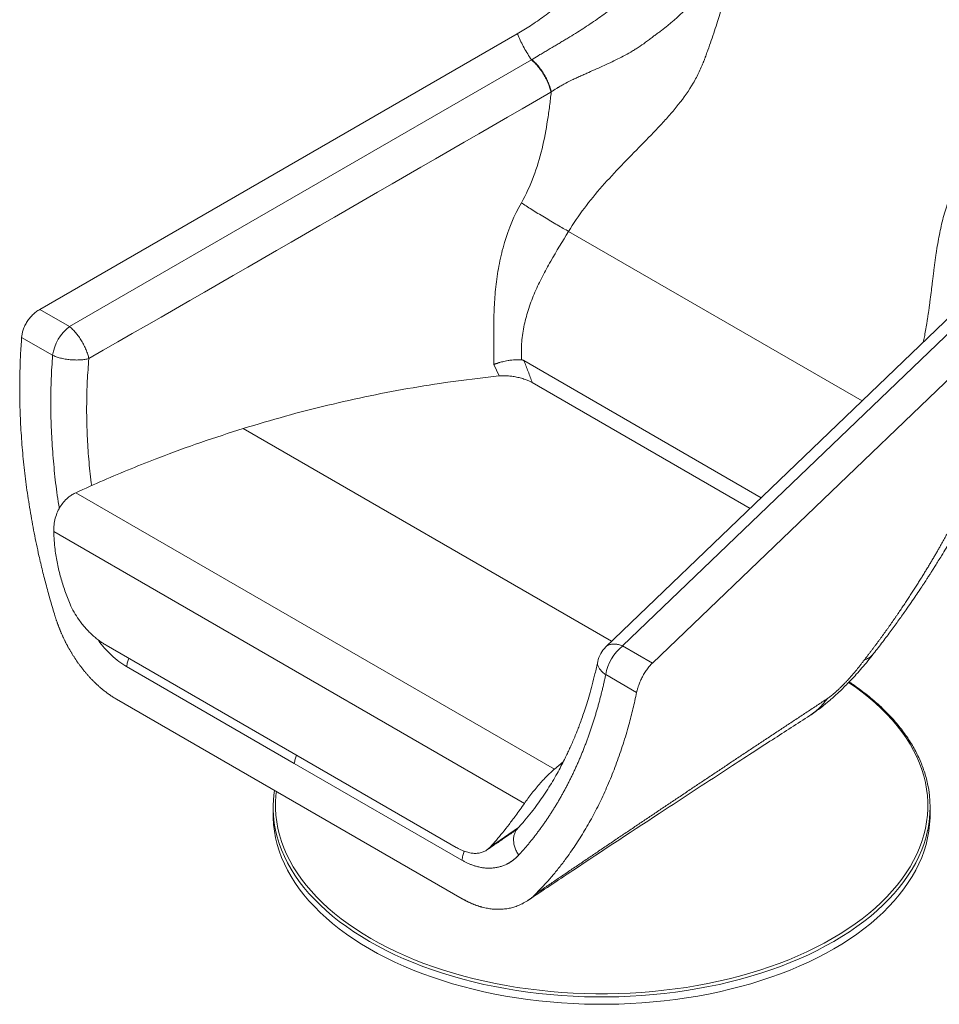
# Model space of a CAD drawing. Header units: millimetres. Extents: x 8 to 414, y 7 to 290.
# Tile 11 of 13: x 290 to 372, y 146 to 233. Entities that reach past the tile are written whole.
import ezdxf

# ---------------------------------------------------------------- set-up
doc = ezdxf.new("R2010")
doc.units = ezdxf.units.MM

msp = doc.modelspace()

# ---------------------------------------------------------------- linework, layer by layer
at = {"color": 7, "linetype": 'Continuous', "lineweight": 15}
for p, q in [((292.242, 207.694), (334.406, 232.036)), ((335.656, 229.725), (294.866, 206.18)), ((294.866, 206.18), (292.242, 207.694)), ((374.354, 207.386), (343.705, 177.985)), ((346.329, 176.471), (378.015, 206.861)), ((290.643, 205.228), (293.373, 203.651)), ((334.993, 203.173), (355.947, 191.076)), ((354.963, 190.132), (335.724, 201.239)), ((337.687, 167.123), (295.428, 191.519)), ((335.037, 164.095), (293.475, 188.089)), ((329.022, 160.204), (298.092, 178.06)), ((343.705, 177.985), (346.329, 176.471)), ((299.914, 176.168), (314.715, 167.623)), ((344.943, 173.881), (342.213, 175.457)), ((329.532, 155.678), (299.018, 173.293)), ((337.687, 167.123), (338.467, 167.763)), ((329.517, 159.079), (314.715, 167.623)), ((312.852, 163.748), (312.852, 163.095)), ((370.852, 163.095), (370.852, 163.748))]:
    msp.add_line(p, q, dxfattribs=at)
at = {"color": 8, "linetype": 'Continuous', "lineweight": 15}
for p, q in [((338.932, 214.588), (364.856, 199.622)), ((332.34, 202.835), (332.791, 201.826)), ((342.734, 178.401), (310.205, 197.18)), ((334.512, 161.963), (332.036, 160.262))]:
    msp.add_line(p, q, dxfattribs=at)
at = {"color": 7, "linetype": 'Continuous', "lineweight": 15, "flags": 128}
for points in [[(372.871, 207.312), (356.086, 191.209), (342.223, 177.912)], [(312.852, 163.095), (312.857, 162.803), (312.892, 162.219), (312.963, 161.636), (313.068, 161.055), (313.209, 160.476), (313.385, 159.901), (313.596, 159.329), (313.84, 158.762), (314.119, 158.2), (314.432, 157.645), (314.778, 157.095), (315.158, 156.554), (315.569, 156.02), (316.013, 155.495), (316.488, 154.979), (316.994, 154.473), (317.531, 153.977), (318.097, 153.493), (318.692, 153.02), (319.315, 152.559), (319.966, 152.112), (320.643, 151.677), (321.346, 151.257)], [(321.346, 151.257), (322.074, 150.851), (322.827, 150.46), (323.602, 150.085), (324.4, 149.725), (325.219, 149.381), (326.058, 149.055), (326.916, 148.745), (327.793, 148.453), (328.687, 148.178), (329.596, 147.922), (330.521, 147.685), (331.46, 147.466), (332.411, 147.266), (333.374, 147.085), (334.347, 146.924), (335.329, 146.783), (336.319, 146.661), (337.316, 146.56), (338.318, 146.478), (339.325, 146.417), (340.335, 146.377), (341.346, 146.356), (342.358, 146.356), (343.37, 146.377), (344.38, 146.417), (345.387, 146.478), (346.389, 146.56), (347.386, 146.661), (348.376, 146.783), (349.358, 146.924), (350.331, 147.085), (351.294, 147.266), (352.245, 147.466), (353.183, 147.685), (354.108, 147.922), (355.018, 148.178), (355.912, 148.453), (356.788, 148.745), (357.647, 149.055), (358.486, 149.381), (359.305, 149.725), (360.103, 150.085), (360.878, 150.46), (361.63, 150.851), (362.358, 151.257), (363.062, 151.677), (363.739, 152.112), (364.39, 152.559), (365.013, 153.02), (365.608, 153.493), (366.174, 153.977), (366.71, 154.473), (367.216, 154.979), (367.691, 155.495), (368.135, 156.02), (368.547, 156.554), (368.926, 157.095), (369.272, 157.645), (369.585, 158.2), (369.864, 158.762), (370.109, 159.329), (370.319, 159.901), (370.495, 160.476), (370.636, 161.055), (370.742, 161.636), (370.813, 162.219), (370.848, 162.803), (370.852, 163.095)]]:
    msp.add_lwpolyline(points, dxfattribs=at)
at = {"color": 8, "linetype": 'Continuous', "lineweight": 15, "flags": 128}
for points in [[(321.488, 152.155), (322.211, 151.752), (322.958, 151.364), (323.728, 150.991), (324.52, 150.634), (325.333, 150.292), (326.167, 149.968), (327.019, 149.66), (327.89, 149.37), (328.777, 149.098), (329.681, 148.843), (330.599, 148.607), (331.531, 148.39), (332.476, 148.191), (333.432, 148.012), (334.398, 147.852), (335.374, 147.712), (336.357, 147.591), (337.347, 147.49), (338.342, 147.41), (339.342, 147.349), (340.345, 147.308), (341.35, 147.288), (342.355, 147.288), (343.36, 147.308), (344.362, 147.349), (345.362, 147.41), (346.358, 147.49), (347.348, 147.591), (348.331, 147.712), (349.306, 147.852), (350.273, 148.012), (351.229, 148.191), (352.173, 148.39), (353.105, 148.607), (354.024, 148.843), (354.927, 149.098), (355.815, 149.37), (356.685, 149.66), (357.538, 149.968), (358.371, 150.292), (359.185, 150.634), (359.977, 150.991), (360.747, 151.364), (361.494, 151.752), (362.217, 152.155), (362.915, 152.573), (363.588, 153.004), (364.234, 153.449), (364.853, 153.906), (365.444, 154.375), (366.006, 154.856), (366.539, 155.349), (367.041, 155.851), (367.513, 156.364), (367.954, 156.885), (368.363, 157.415), (368.739, 157.953), (369.083, 158.499), (369.394, 159.051), (369.671, 159.608), (369.914, 160.172), (370.123, 160.739), (370.298, 161.311), (370.438, 161.885), (370.543, 162.463), (370.613, 163.041), (370.648, 163.621), (370.648, 164.202), (370.613, 164.782), (370.543, 165.361), (370.438, 165.938), (370.298, 166.512), (370.123, 167.084), (369.914, 167.652), (369.671, 168.215), (369.394, 168.772), (369.083, 169.324), (368.739, 169.87), (368.363, 170.408), (367.954, 170.938), (367.513, 171.46), (367.041, 171.972), (366.539, 172.475), (366.006, 172.967), (365.444, 173.448), (364.853, 173.917), (364.234, 174.375), (363.662, 174.77)], [(313.132, 165.146), (313.092, 164.782), (313.057, 164.202), (313.057, 163.621), (313.092, 163.041), (313.162, 162.463), (313.267, 161.885), (313.407, 161.311), (313.581, 160.739), (313.79, 160.172), (314.034, 159.608), (314.311, 159.051), (314.621, 158.499), (314.965, 157.953), (315.342, 157.415), (315.751, 156.885), (316.191, 156.364), (316.663, 155.851), (317.166, 155.349), (317.699, 154.856), (318.261, 154.375), (318.852, 153.906), (319.47, 153.449), (320.117, 153.004), (320.789, 152.573), (321.488, 152.155)], [(321.346, 151.91), (320.643, 152.331), (319.966, 152.765), (319.315, 153.213), (318.692, 153.673), (318.097, 154.146), (317.531, 154.63), (316.994, 155.126), (316.488, 155.632), (316.013, 156.148), (315.569, 156.673), (315.158, 157.207), (314.778, 157.749), (314.432, 158.298), (314.119, 158.854), (313.84, 159.415), (313.596, 159.982), (313.385, 160.554), (313.209, 161.129), (313.068, 161.708), (313.062, 161.74)], [(370.64, 161.728), (370.636, 161.708), (370.495, 161.129), (370.319, 160.554), (370.109, 159.982), (369.864, 159.415), (369.585, 158.854), (369.272, 158.298), (368.926, 157.749), (368.547, 157.207), (368.135, 156.673), (367.691, 156.148), (367.216, 155.632), (366.71, 155.126), (366.174, 154.63), (365.608, 154.146), (365.013, 153.673), (364.39, 153.213), (363.739, 152.765), (363.062, 152.331), (362.358, 151.91), (361.63, 151.504), (360.878, 151.113), (360.103, 150.738), (359.305, 150.378), (358.486, 150.035), (357.647, 149.708), (356.788, 149.398), (355.912, 149.106), (355.018, 148.832), (354.108, 148.575), (353.183, 148.338), (352.245, 148.119), (351.294, 147.919), (350.331, 147.738), (349.358, 147.577), (348.376, 147.436), (347.386, 147.314), (346.389, 147.213), (345.387, 147.132), (344.38, 147.071), (343.37, 147.03), (342.358, 147.009), (341.346, 147.009), (340.335, 147.03), (339.325, 147.071), (338.318, 147.132), (337.316, 147.213), (336.319, 147.314), (335.329, 147.436), (334.347, 147.577), (333.374, 147.738), (332.411, 147.919), (331.46, 148.119), (330.521, 148.338), (329.596, 148.575), (328.687, 148.832), (327.793, 149.106), (326.916, 149.398), (326.058, 149.708), (325.219, 150.035), (324.4, 150.378), (323.602, 150.738), (322.827, 151.113), (322.074, 151.504), (321.346, 151.91)]]:
    msp.add_lwpolyline(points, dxfattribs=at)
at = {"color": 7, "linetype": 'Continuous', "lineweight": 15}
for centre, radius, start, end in [((297.315, 203.029), 3.991, 127.86271, 171.0262), ((343.953, 176.107), 2.5, 133.82011, 168.16356), ((346.155, 174.834), 3.991, 127.86271, 171.0262), ((322.588, 163.747), 9.736, 171.17769, 191.89846), ((361.098, 163.748), 9.754, 348.04648, 12.22622)]:
    msp.add_arc(centre, radius, start, end, dxfattribs=at)
for points, knots in [([(335.682, 229.741), (335.867, 229.854), (336.055, 229.969), (336.256, 230.092), (336.268, 230.099), (336.292, 230.114), (336.303, 230.121), (336.348, 230.148), (336.378, 230.166), (336.469, 230.22), (336.528, 230.256), (336.708, 230.363), (336.827, 230.434), (337.184, 230.645), (337.42, 230.784), (337.771, 230.992), (337.888, 231.061), (338.12, 231.199), (338.235, 231.268), (338.466, 231.406), (338.581, 231.474), (338.81, 231.612), (338.924, 231.68), (339.264, 231.887), (339.489, 232.026), (340.153, 232.442), (340.581, 232.72), (341.407, 233.281), (341.806, 233.563), (342.383, 233.992), (342.572, 234.136), (342.85, 234.354), (342.944, 234.427), (343.137, 234.58), (343.235, 234.657), (343.522, 234.889), (343.711, 235.046), (343.99, 235.286), (344.082, 235.366), (344.265, 235.528), (344.356, 235.61), (344.626, 235.857), (344.805, 236.022), (345.155, 236.351), (345.328, 236.515), (346.174, 237.334), (346.805, 237.983), (347.691, 238.93), (347.976, 239.242), (348.532, 239.852), (348.802, 240.151), (349.33, 240.728), (349.587, 241.006), (350.102, 241.529), (350.359, 241.775), (350.768, 242.105), (350.908, 242.208), (351.207, 242.394), (351.365, 242.478), (351.72, 242.612), (351.915, 242.664), (352.195, 242.682), (352.233, 242.683), (352.307, 242.685), (352.345, 242.684), (352.465, 242.681), (352.552, 242.675), (352.747, 242.651), (352.855, 242.633), (353.11, 242.577), (353.257, 242.54), (353.464, 242.468)], [0, 0, 0, 0, 0.03125, 0.03125, 0.033203, 0.033203, 0.035156, 0.035156, 0.039063, 0.039063, 0.046875, 0.046875, 0.0625, 0.0625, 0.09375, 0.09375, 0.109375, 0.109375, 0.125, 0.125, 0.140625, 0.140625, 0.15625, 0.15625, 0.1875, 0.1875, 0.25, 0.25, 0.3125, 0.3125, 0.34375, 0.34375, 0.359375, 0.359375, 0.375, 0.375, 0.40625, 0.40625, 0.421875, 0.421875, 0.4375, 0.4375, 0.46875, 0.46875, 0.5, 0.5, 0.625, 0.625, 0.6875, 0.6875, 0.75, 0.75, 0.8125, 0.8125, 0.875, 0.875, 0.90625, 0.90625, 0.9375, 0.9375, 0.96875, 0.96875, 0.972656, 0.972656, 0.976563, 0.976563, 0.984375, 0.984375, 0.992188, 0.992188, 1, 1, 1, 1]), ([(354.44, 243.13), (354.273, 242.031), (354.075, 240.927), (353.615, 238.711), (353.354, 237.599), (352.769, 235.367), (352.282, 233.688), (351.63, 231.718), (351.332, 230.872), (351.18, 230.448), (351.129, 230.307), (351.051, 230.095), (351.026, 230.025), (350.986, 229.919), (350.973, 229.883), (350.947, 229.812), (350.934, 229.776), (350.92, 229.741)], [0, 0, 0, 0, 0.25, 0.25, 0.5, 0.5, 0.75, 0.875, 0.9375, 0.9375, 0.96875, 0.96875, 0.984375, 0.984375, 0.992187, 0.992187, 1, 1, 1, 1]), ([(353.808, 241.958), (353.782, 241.911), (353.761, 241.855), (353.718, 241.742), (353.697, 241.683), (353.656, 241.566), (353.636, 241.506), (353.605, 241.417), (353.595, 241.388), (353.574, 241.328), (353.563, 241.296), (353.479, 241.054), (353.401, 240.835), (353.238, 240.401), (353.153, 240.185), (352.976, 239.755), (352.883, 239.542), (352.595, 238.908), (352.387, 238.494), (351.942, 237.682), (351.704, 237.285), (351.196, 236.509), (350.926, 236.13), (350.359, 235.396), (350.062, 235.041), (349.125, 234.009), (348.442, 233.366), (347.515, 232.612), (347.325, 232.464), (347.036, 232.245), (346.939, 232.172), (346.792, 232.065), (346.742, 232.029), (346.643, 231.958), (346.594, 231.925), (346.519, 231.87), (346.494, 231.852), (346.443, 231.814), (346.418, 231.797), (346.337, 231.731), (346.283, 231.687), (346.121, 231.559), (346.012, 231.475), (345.684, 231.23), (345.464, 231.074), (345.13, 230.852), (345.017, 230.779), (344.794, 230.638), (344.686, 230.572), (344.365, 230.384), (344.149, 230.262), (343.494, 229.91), (343.05, 229.69), (342.148, 229.264), (341.691, 229.058), (340.998, 228.748), (340.766, 228.644), (340.419, 228.487), (340.304, 228.435), (340.132, 228.356), (340.073, 228.326), (339.96, 228.277), (339.905, 228.255), (339.823, 228.222), (339.797, 228.213), (339.74, 228.187), (339.655, 228.148), (339.571, 228.108), (339.402, 228.028), (339.29, 227.973), (338.955, 227.808), (338.734, 227.694), (338.407, 227.515), (338.299, 227.454), (338.137, 227.36), (338.084, 227.329), (338.004, 227.281), (337.977, 227.265), (337.937, 227.24), (337.928, 227.235), (337.907, 227.222), (337.896, 227.215), (337.719, 227.107), (337.557, 227.002), (337.403, 226.892)], [0, 0, 0, 0, 0.007813, 0.007813, 0.015625, 0.015625, 0.023438, 0.023438, 0.027344, 0.027344, 0.03125, 0.03125, 0.0625, 0.0625, 0.09375, 0.09375, 0.125, 0.125, 0.1875, 0.1875, 0.25, 0.25, 0.3125, 0.3125, 0.375, 0.375, 0.5, 0.5, 0.53125, 0.53125, 0.546875, 0.546875, 0.554688, 0.554688, 0.5625, 0.5625, 0.566406, 0.566406, 0.570313, 0.570313, 0.578125, 0.578125, 0.59375, 0.59375, 0.625, 0.625, 0.640625, 0.640625, 0.65625, 0.65625, 0.6875, 0.6875, 0.75, 0.75, 0.8125, 0.8125, 0.84375, 0.84375, 0.859375, 0.859375, 0.867187, 0.867187, 0.875, 0.875, 0.878906, 0.878906, 0.882812, 0.890625, 0.890625, 0.90625, 0.90625, 0.9375, 0.9375, 0.953125, 0.953125, 0.960937, 0.960937, 0.964844, 0.964844, 0.966797, 0.966797, 0.96875, 0.96875, 1, 1, 1, 1]), ([(337.996, 234.505), (337.596, 234.195), (336.796, 233.573), (335.596, 232.748), (334.791, 232.267), (334.406, 232.036)], [0, 0, 0, 0, 0.341924, 0.685193, 1, 1, 1, 1]), ([(334.406, 232.036), (334.428, 231.984), (334.607, 231.562), (334.987, 230.779), (335.433, 230.077), (335.656, 229.725)], [0, 0, 0, 0, 0.066041, 0.532053, 1, 1, 1, 1]), ([(335.682, 229.741), (335.682, 229.741), (335.682, 229.741), (335.682, 229.741), (335.673, 229.736), (335.665, 229.73), (335.656, 229.725)], [0.0000000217, 0.0000000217, 0.0000000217, 0.0000000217, 0.0000007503, 0.0000007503, 0.0000007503, 0.0003278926, 0.0003278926, 0.0003278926, 0.0003278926]), ([(335.656, 229.725), (335.74, 229.659), (335.827, 229.582), (336.007, 229.406), (336.099, 229.308), (336.283, 229.091), (336.375, 228.973), (336.554, 228.723), (336.641, 228.591), (336.805, 228.318), (336.882, 228.179), (337.022, 227.9), (337.085, 227.76), (337.195, 227.489), (337.242, 227.357), (337.32, 227.105), (337.351, 226.986), (337.374, 226.875)], [0, 0, 0, 0, 0.125, 0.125, 0.25, 0.25, 0.375, 0.375, 0.5, 0.5, 0.625, 0.625, 0.75, 0.75, 0.875, 0.875, 1, 1, 1, 1]), ([(335.682, 229.741), (335.773, 229.668), (335.866, 229.586), (336.052, 229.402), (336.145, 229.301), (336.327, 229.085), (336.416, 228.969), (336.588, 228.727), (336.671, 228.6), (336.828, 228.341), (336.902, 228.207), (337.039, 227.938), (337.101, 227.803), (337.212, 227.534), (337.261, 227.4), (337.344, 227.14), (337.377, 227.013), (337.403, 226.892)], [0, 0, 0, 0, 0.125, 0.125, 0.25, 0.25, 0.375, 0.375, 0.5, 0.5, 0.625, 0.625, 0.75, 0.75, 0.875, 0.875, 1, 1, 1, 1]), ([(350.92, 229.741), (350.902, 229.692), (350.885, 229.645), (350.859, 229.577), (350.851, 229.555), (350.833, 229.511), (350.79, 229.399), (350.745, 229.289), (350.634, 229.026), (350.556, 228.852), (350.31, 228.338), (350.13, 228.003), (349.55, 227.018), (349.107, 226.388), (348.381, 225.468), (348.128, 225.165), (347.604, 224.565), (347.333, 224.269), (346.505, 223.38), (345.931, 222.792), (344.192, 221.017), (343.008, 219.82), (340.804, 217.31), (339.782, 215.998), (338.932, 214.588)], [0, 0, 0, 0, 0.007813, 0.007813, 0.011719, 0.011719, 0.015625, 0.03125, 0.03125, 0.0625, 0.0625, 0.125, 0.125, 0.25, 0.25, 0.3125, 0.3125, 0.375, 0.375, 0.5, 0.5, 0.75, 0.75, 1, 1, 1, 1]), ([(334.763, 217.108), (335.185, 217.842), (335.541, 218.616), (336.141, 220.216), (336.386, 221.041), (336.788, 222.709), (337.025, 223.974), (337.201, 225.233), (337.308, 226.067), (337.357, 226.481), (337.403, 226.892)], [0, 0, 0, 0, 0.25, 0.25, 0.5, 0.5, 0.75, 0.875, 0.875, 1, 1, 1, 1]), ([(332.34, 202.835), (332.334, 202.981), (332.33, 203.127), (332.324, 203.419), (332.322, 203.566), (332.321, 203.859), (332.321, 204.006), (332.32, 204.299), (332.32, 204.445), (332.319, 205.176), (332.319, 205.757), (332.336, 206.929), (332.353, 207.517), (332.417, 208.706), (332.464, 209.306), (332.606, 210.523), (332.748, 211.446), (332.951, 212.37), (333.101, 212.983), (333.184, 213.289), (333.635, 214.808), (334.123, 215.998), (334.763, 217.108)], [0, 0, 0, 0, 0.03125, 0.03125, 0.0625, 0.0625, 0.09375, 0.09375, 0.125, 0.125, 0.25, 0.25, 0.375, 0.375, 0.5, 0.5, 0.625, 0.6875, 0.6875, 0.75, 0.75, 1, 1, 1, 1]), ([(338.932, 214.588), (338.787, 214.668), (338.63, 214.755), (338.298, 214.943), (338.122, 215.044), (337.758, 215.255), (337.569, 215.365), (337.185, 215.593), (336.99, 215.709), (336.602, 215.944), (336.41, 216.061), (336.035, 216.293), (335.853, 216.406), (335.507, 216.625), (335.342, 216.73), (335.035, 216.929), (334.893, 217.022), (334.763, 217.108)], [0, 0, 0, 0, 0.125, 0.125, 0.25, 0.25, 0.375, 0.375, 0.5, 0.5, 0.625, 0.625, 0.75, 0.75, 0.875, 0.875, 1, 1, 1, 1]), ([(338.932, 214.588), (338.404, 213.706), (337.866, 212.838), (337.23, 211.728), (337.105, 211.505), (336.859, 211.055), (336.498, 210.375), (336.167, 209.68), (335.764, 208.744), (335.582, 208.271), (335.266, 207.312), (335.132, 206.826), (334.921, 205.841), (334.845, 205.341), (334.782, 204.581), (334.77, 204.326), (334.765, 203.94), (334.766, 203.811), (334.77, 203.554), (334.774, 203.425), (334.779, 203.296)], [0, 0, 0, 0, 0.25, 0.25, 0.3125, 0.3125, 0.375, 0.5, 0.5, 0.625, 0.625, 0.75, 0.75, 0.875, 0.875, 0.9375, 0.9375, 0.96875, 0.96875, 1, 1, 1, 1]), ([(365.869, 177.313), (366.139, 177.661), (366.663, 178.337), (367.405, 179.331), (368.089, 180.268), (368.673, 181.092), (369.171, 181.807), (369.584, 182.413), (369.947, 182.954), (370.234, 183.388), (370.448, 183.714), (370.597, 183.943), (370.713, 184.124), (370.825, 184.298), (370.96, 184.507), (371.133, 184.78), (371.344, 185.115), (371.592, 185.512), (372.04, 186.239), (372.656, 187.264), (373.403, 188.557), (374.097, 189.801), (374.614, 190.763), (374.974, 191.448), (375.195, 191.875), (375.405, 192.285), (375.596, 192.662), (375.76, 192.99), (375.893, 193.259), (376.01, 193.496), (376.161, 193.803), (376.37, 194.236), (376.649, 194.823), (376.973, 195.517), (377.336, 196.313), (377.733, 197.208), (378.071, 197.992), (378.344, 198.64), (378.545, 199.125), (378.749, 199.625), (378.941, 200.105), (379.107, 200.526), (379.232, 200.846), (379.329, 201.095), (379.419, 201.33), (379.525, 201.608), (379.654, 201.951), (379.832, 202.431), (380.048, 203.022), (380.285, 203.685), (380.502, 204.309), (380.697, 204.882), (380.887, 205.448), (381.067, 205.997), (381.237, 206.524), (381.364, 206.926), (381.456, 207.223), (381.52, 207.43), (381.586, 207.644), (381.666, 207.908), (381.773, 208.264), (381.9, 208.692), (382.044, 209.184), (382.199, 209.731), (382.371, 210.349), (382.547, 211), (382.726, 211.675), (382.867, 212.212), (382.977, 212.631), (383.053, 212.926), (383.138, 213.252), (383.196, 213.481), (383.229, 213.607)], [0, 0, 0, 0, 0.032257, 0.06256, 0.090919, 0.117341, 0.136744, 0.154955, 0.171273, 0.184662, 0.193256, 0.199969, 0.204799, 0.209089, 0.215233, 0.22312, 0.232842, 0.244403, 0.257625, 0.29586, 0.332594, 0.367808, 0.400885, 0.41315, 0.425003, 0.436444, 0.447191, 0.456262, 0.463574, 0.46939, 0.475774, 0.488912, 0.504944, 0.523872, 0.545564, 0.569731, 0.596364, 0.608863, 0.62184, 0.635295, 0.648916, 0.660274, 0.668851, 0.674425, 0.680107, 0.687479, 0.696539, 0.707289, 0.725467, 0.743207, 0.759573, 0.774553, 0.78815, 0.803873, 0.817467, 0.829275, 0.835192, 0.840533, 0.845365, 0.851869, 0.861111, 0.873096, 0.885294, 0.899472, 0.915639, 0.933385, 0.94986, 0.967484, 0.974733, 0.982207, 0.990226, 1, 1, 1, 1]), ([(365.036, 176.743), (365.091, 176.815), (365.203, 176.959), (365.368, 177.175), (365.531, 177.389), (365.693, 177.603), (365.852, 177.815), (366.01, 178.026), (366.166, 178.236), (366.32, 178.445), (366.473, 178.653), (366.623, 178.859), (366.772, 179.065), (366.919, 179.269), (367.064, 179.472), (367.208, 179.674), (367.35, 179.874), (367.49, 180.074), (367.628, 180.272), (367.765, 180.469), (367.9, 180.665), (368.033, 180.859), (368.165, 181.052), (368.295, 181.244), (368.423, 181.434), (368.55, 181.624), (368.675, 181.811), (368.799, 181.998), (368.921, 182.183), (369.041, 182.367), (369.16, 182.549), (369.278, 182.731), (369.393, 182.91), (369.508, 183.089), (369.621, 183.266), (369.732, 183.441), (369.842, 183.615), (369.95, 183.788), (370.057, 183.959), (370.162, 184.129), (370.266, 184.298), (370.369, 184.465), (370.47, 184.63), (370.57, 184.794), (370.668, 184.957), (370.765, 185.118), (370.86, 185.277), (370.954, 185.436), (371.047, 185.592), (371.139, 185.747), (371.229, 185.901), (371.318, 186.053), (371.405, 186.203), (371.492, 186.352), (371.576, 186.5), (371.66, 186.645), (371.742, 186.79), (371.824, 186.933), (371.903, 187.074), (371.982, 187.213), (372.059, 187.351), (372.136, 187.488), (372.211, 187.623), (372.284, 187.756), (372.357, 187.888), (372.428, 188.018), (372.498, 188.146), (372.568, 188.273), (372.635, 188.398), (372.702, 188.522), (372.768, 188.643), (372.832, 188.764), (372.895, 188.882), (372.958, 188.999), (373.019, 189.115), (373.079, 189.228), (373.138, 189.34), (373.195, 189.451), (373.252, 189.559), (373.308, 189.666), (373.362, 189.772), (373.416, 189.875), (373.469, 189.977), (373.52, 190.078), (373.57, 190.176), (373.62, 190.273), (373.668, 190.368), (373.716, 190.462), (373.762, 190.554), (373.807, 190.644), (373.852, 190.732), (373.895, 190.819), (373.938, 190.904), (373.979, 190.987), (374.019, 191.069), (374.059, 191.148), (374.098, 191.227), (374.135, 191.303), (374.172, 191.377), (374.207, 191.45), (374.242, 191.521), (374.276, 191.591), (374.309, 191.658), (374.341, 191.724), (374.372, 191.789), (374.402, 191.851), (374.432, 191.912), (374.46, 191.97), (374.487, 192.028), (374.514, 192.083), (374.54, 192.137), (374.564, 192.188), (374.588, 192.239), (374.611, 192.287), (374.634, 192.333), (374.655, 192.378), (374.675, 192.421), (374.695, 192.463), (374.714, 192.502), (374.731, 192.54), (374.943, 192.988), (375.332, 193.83), (375.871, 195.049), (376.363, 196.21), (376.811, 197.311), (377.218, 198.35), (377.645, 199.483), (378.089, 200.714), (378.544, 202.046), (378.959, 203.323), (379.324, 204.508), (379.651, 205.62), (379.906, 206.532), (380.101, 207.253), (380.225, 207.727), (380.309, 208.053), (380.368, 208.289), (380.418, 208.488), (380.472, 208.7), (380.526, 208.916), (380.582, 209.136), (380.639, 209.36), (380.698, 209.588), (380.738, 209.742), (380.758, 209.819)], [0, 0, 0, 0, 0.00729, 0.014529, 0.021717, 0.028854, 0.03594, 0.042976, 0.04996, 0.056893, 0.063775, 0.070606, 0.077385, 0.084114, 0.090791, 0.097416, 0.10399, 0.110513, 0.116984, 0.123404, 0.129772, 0.136088, 0.142353, 0.148565, 0.154727, 0.160836, 0.166893, 0.172899, 0.178852, 0.184754, 0.190604, 0.196401, 0.202147, 0.20784, 0.213482, 0.219071, 0.224608, 0.230093, 0.235525, 0.240905, 0.246233, 0.251509, 0.256732, 0.261902, 0.267021, 0.272086, 0.2771, 0.28206, 0.286969, 0.291824, 0.296627, 0.301378, 0.306075, 0.31072, 0.315313, 0.319852, 0.324339, 0.328773, 0.333155, 0.337483, 0.341759, 0.345982, 0.350152, 0.354269, 0.358333, 0.362344, 0.366303, 0.370208, 0.37406, 0.37786, 0.381606, 0.385299, 0.388939, 0.392526, 0.39606, 0.399541, 0.402969, 0.406344, 0.409665, 0.412934, 0.416149, 0.419311, 0.42242, 0.425475, 0.428477, 0.431426, 0.434322, 0.437165, 0.439954, 0.44269, 0.445373, 0.448002, 0.450578, 0.453101, 0.45557, 0.457986, 0.460349, 0.462658, 0.464914, 0.467117, 0.469266, 0.471361, 0.473404, 0.475393, 0.477328, 0.47921, 0.481039, 0.482814, 0.484536, 0.486204, 0.487819, 0.48938, 0.490888, 0.492343, 0.493744, 0.495091, 0.496385, 0.497626, 0.498813, 0.499946, 0.501026, 0.539236, 0.575513, 0.609851, 0.642247, 0.672695, 0.701193, 0.741376, 0.779826, 0.816538, 0.851508, 0.881449, 0.911602, 0.92924, 0.942661, 0.951862, 0.956841, 0.962713, 0.968682, 0.974749, 0.980913, 0.987176, 0.993538, 1, 1, 1, 1]), ([(292.242, 207.694), (292.131, 207.624), (291.91, 207.484), (291.6, 207.21), (291.32, 206.895), (291.077, 206.547), (290.882, 206.176), (290.752, 205.826), (290.673, 205.507), (290.653, 205.321), (290.643, 205.228)], [0, 0, 0, 0, 0.13457, 0.269131, 0.403781, 0.538418, 0.671508, 0.804591, 0.902295, 1, 1, 1, 1]), ([(294.866, 206.18), (294.957, 206.108), (295.049, 206.026), (295.233, 205.844), (295.325, 205.744), (295.505, 205.529), (295.594, 205.415), (295.765, 205.175), (295.848, 205.05), (296.004, 204.792), (296.077, 204.66), (296.213, 204.393), (296.275, 204.259), (296.387, 203.992), (296.436, 203.859), (296.519, 203.6), (296.553, 203.473), (296.579, 203.352)], [0, 0, 0, 0, 0.125, 0.125, 0.25, 0.25, 0.375, 0.375, 0.5, 0.5, 0.625, 0.625, 0.75, 0.75, 0.875, 0.875, 1, 1, 1, 1]), ([(293.583, 180.65), (293.451, 181.089), (293.187, 181.968), (292.823, 183.293), (292.482, 184.623), (292.115, 186.181), (291.738, 187.967), (291.374, 189.978), (291.07, 191.985), (290.825, 194.005), (290.641, 196.033), (290.521, 198.067), (290.466, 200.083), (290.477, 201.946), (290.535, 203.662), (290.607, 204.706), (290.643, 205.228)], [0, 0, 0, 0, 0.053311, 0.106621, 0.160097, 0.213572, 0.293997, 0.37449, 0.454984, 0.535408, 0.618165, 0.700996, 0.783828, 0.866585, 0.933253, 1, 1, 1, 1]), ([(293.373, 203.651), (293.469, 203.606), (293.575, 203.561), (293.807, 203.478), (293.933, 203.44), (294.2, 203.371), (294.341, 203.34), (294.632, 203.29), (294.782, 203.27), (295.085, 203.241), (295.237, 203.233), (295.537, 203.229), (295.683, 203.232), (295.965, 203.25), (296.1, 203.264), (296.353, 203.302), (296.471, 203.326), (296.579, 203.352)], [0, 0, 0, 0, 0.125, 0.125, 0.25, 0.25, 0.375, 0.375, 0.5, 0.5, 0.625, 0.625, 0.75, 0.75, 0.875, 0.875, 1, 1, 1, 1]), ([(334.781, 203.245), (334.77, 203.246), (334.748, 203.248), (334.713, 203.251), (334.677, 203.253), (334.64, 203.255), (334.602, 203.257), (334.564, 203.258), (334.524, 203.259), (334.484, 203.259), (334.443, 203.259), (334.401, 203.259), (334.358, 203.258), (334.314, 203.256), (334.27, 203.255), (334.143, 203.248), (333.918, 203.229), (333.612, 203.186), (333.275, 203.12), (333.018, 203.056), (332.819, 202.998), (332.718, 202.967), (332.626, 202.937), (332.542, 202.909), (332.468, 202.882), (332.401, 202.858), (332.359, 202.842), (332.34, 202.835)], [0, 0, 0, 0, 0.017035, 0.034213, 0.05153, 0.068984, 0.086573, 0.104293, 0.122142, 0.140115, 0.158211, 0.176424, 0.194752, 0.213189, 0.231733, 0.250378, 0.369475, 0.500066, 0.600531, 0.752704, 0.796806, 0.837913, 0.876055, 0.911276, 0.943632, 0.973184, 1, 1, 1, 1]), ([(334.781, 203.245), (334.788, 203.244), (334.802, 203.243), (334.823, 203.239), (334.844, 203.235), (334.865, 203.229), (334.886, 203.222), (334.907, 203.215), (334.928, 203.206), (334.95, 203.196), (334.971, 203.185), (334.985, 203.177), (334.993, 203.173)], [0, 0, 0, 0, 0.096915, 0.194273, 0.292169, 0.390696, 0.489945, 0.590004, 0.690958, 0.79289, 0.895878, 1, 1, 1, 1]), ([(310.205, 197.18), (311.445, 197.552), (313.926, 198.296), (317.664, 199.251), (321.422, 200.093), (325.197, 200.803), (328.986, 201.397), (331.515, 201.683), (332.779, 201.826)], [0, 0, 0, 0, 0.166017, 0.332069, 0.498087, 0.665379, 0.832707, 1, 1, 1, 1]), ([(332.779, 201.826), (332.898, 201.834), (333.137, 201.852), (333.53, 201.838), (333.934, 201.797), (334.356, 201.725), (334.785, 201.622), (335.166, 201.498), (335.483, 201.369), (335.644, 201.282), (335.725, 201.238)], [0, 0, 0, 0, 0.128993, 0.258058, 0.386747, 0.515434, 0.656491, 0.797417, 0.898747, 1, 1, 1, 1]), ([(295.428, 191.519), (296.237, 191.884), (297.853, 192.616), (300.297, 193.64), (303.165, 194.773), (306.465, 195.982), (308.958, 196.781), (310.205, 197.18)], [0, 0, 0, 0, 0.166353, 0.332724, 0.499078, 0.749539, 1, 1, 1, 1]), ([(293.475, 188.089), (293.478, 188.288), (293.485, 188.686), (293.603, 189.278), (293.805, 189.843), (294.083, 190.354), (294.426, 190.795), (294.777, 191.122), (295.115, 191.361), (295.324, 191.466), (295.428, 191.519)], [0, 0, 0, 0, 0.138676, 0.277284, 0.416425, 0.555525, 0.686587, 0.817656, 0.908825, 1, 1, 1, 1]), ([(294.915, 181.691), (294.76, 182.074), (294.45, 182.839), (294.077, 184.029), (293.78, 185.249), (293.602, 186.344), (293.505, 187.292), (293.485, 187.823), (293.475, 188.089)], [0, 0, 0, 0, 0.187968, 0.37592, 0.567447, 0.758955, 0.879325, 1, 1, 1, 1]), ([(298.092, 178.06), (297.989, 178.122), (297.783, 178.246), (297.47, 178.469), (297.155, 178.717), (296.844, 178.993), (296.54, 179.289), (296.245, 179.608), (295.96, 179.949), (295.624, 180.398), (295.252, 180.973), (295.028, 181.45), (294.916, 181.691)], [0, 0, 0, 0, 0.084527, 0.169057, 0.256093, 0.343132, 0.429071, 0.515012, 0.60336, 0.691707, 0.844081, 1, 1, 1, 1]), ([(293.583, 180.65), (293.593, 180.619), (293.612, 180.557), (293.642, 180.463), (293.672, 180.37), (293.704, 180.276), (293.736, 180.181), (293.769, 180.087), (293.802, 179.992), (293.837, 179.897), (293.872, 179.802), (293.908, 179.706), (293.945, 179.61), (293.983, 179.514), (294.022, 179.418), (294.061, 179.322), (294.102, 179.226), (294.143, 179.129), (294.185, 179.032), (294.228, 178.936), (294.272, 178.839), (294.316, 178.742), (294.362, 178.645), (294.408, 178.548), (294.456, 178.452), (294.504, 178.355), (294.553, 178.258), (294.602, 178.161), (294.653, 178.065), (294.704, 177.968), (294.757, 177.872), (294.81, 177.776), (294.864, 177.68), (294.919, 177.584), (294.975, 177.488), (295.032, 177.393), (295.089, 177.298), (295.147, 177.203), (295.207, 177.109), (295.267, 177.014), (295.327, 176.921), (295.389, 176.827), (295.452, 176.734), (295.515, 176.642), (295.579, 176.55), (295.644, 176.458), (295.71, 176.367), (295.771, 176.283), (295.83, 176.205), (295.885, 176.132), (295.943, 176.056), (296.004, 175.978), (296.068, 175.899), (296.134, 175.817), (296.203, 175.733), (296.275, 175.647), (296.35, 175.56), (296.427, 175.47), (296.507, 175.38), (296.591, 175.288), (296.677, 175.194), (296.766, 175.1), (296.858, 175.004), (296.953, 174.907), (297.051, 174.81), (297.152, 174.712), (297.256, 174.614), (297.363, 174.515), (297.473, 174.416), (297.586, 174.318), (297.702, 174.219), (297.821, 174.121), (297.943, 174.024), (298.068, 173.928), (298.195, 173.832), (298.326, 173.738), (298.459, 173.645), (298.595, 173.554), (298.734, 173.465), (298.875, 173.377), (298.97, 173.322), (299.018, 173.293)], [0, 0, 0, 0, 0.009807, 0.019664, 0.029573, 0.039533, 0.049543, 0.059604, 0.069715, 0.079876, 0.090088, 0.100349, 0.11066, 0.121019, 0.131428, 0.141886, 0.152392, 0.162947, 0.173549, 0.184199, 0.194895, 0.205639, 0.21643, 0.227266, 0.238148, 0.249075, 0.260048, 0.271064, 0.282125, 0.293229, 0.304377, 0.315567, 0.326799, 0.338072, 0.349387, 0.360742, 0.372137, 0.383571, 0.395044, 0.406555, 0.418104, 0.42969, 0.441312, 0.45297, 0.464662, 0.476389, 0.48815, 0.499943, 0.50924, 0.518918, 0.528979, 0.539421, 0.550244, 0.561447, 0.57303, 0.584992, 0.597331, 0.610047, 0.623137, 0.6366, 0.650435, 0.664639, 0.679209, 0.694144, 0.709441, 0.725097, 0.741107, 0.75747, 0.77418, 0.791234, 0.808627, 0.826355, 0.844412, 0.862793, 0.881492, 0.900503, 0.919819, 0.939434, 0.959341, 0.979533, 1, 1, 1, 1]), ([(360.22, 171.843), (360.38, 171.949), (360.671, 172.142), (361.063, 172.43), (361.369, 172.667), (361.589, 172.845), (361.736, 172.966), (361.842, 173.056), (361.959, 173.155), (362.129, 173.302), (362.364, 173.511), (362.672, 173.792), (363.048, 174.151), (363.46, 174.559), (363.901, 175.014), (364.359, 175.507), (364.851, 176.065), (365.364, 176.675), (365.698, 177.097), (365.869, 177.313)], [0, 0, 0, 0, 0.075118, 0.137041, 0.186915, 0.224388, 0.245163, 0.259275, 0.278193, 0.305632, 0.347213, 0.400139, 0.465101, 0.543344, 0.616766, 0.700286, 0.79321, 0.894351, 1, 1, 1, 1]), ([(341.506, 176.62), (341.428, 176.257), (341.276, 175.56), (341.029, 174.58), (340.785, 173.697), (340.547, 172.907), (340.321, 172.21), (340.11, 171.601), (339.919, 171.077), (339.744, 170.621), (339.564, 170.166), (339.374, 169.708), (339.173, 169.245), (338.978, 168.814), (338.779, 168.39), (338.542, 167.904), (338.254, 167.342), (337.905, 166.698), (337.514, 166.022), (337.089, 165.333), (336.637, 164.649), (336.159, 163.971), (335.64, 163.286), (335.062, 162.573), (334.641, 162.105), (334.422, 161.862)], [0, 0, 0, 0, 0.0603604, 0.1159996, 0.1669878, 0.2133721, 0.2551813, 0.2918184, 0.3240596, 0.351902, 0.3769983, 0.4099899, 0.4396095, 0.4668327, 0.4949012, 0.52428, 0.5653199, 0.6107235, 0.6602315, 0.7117164, 0.7646471, 0.8179907, 0.8736866, 0.934291, 1, 1, 1, 1]), ([(346.329, 176.471), (346.245, 176.385), (346.078, 176.214), (345.836, 175.9), (345.609, 175.554), (345.405, 175.184), (345.23, 174.802), (345.098, 174.453), (345.003, 174.143), (344.963, 173.968), (344.943, 173.881)], [0, 0, 0, 0, 0.13457, 0.269131, 0.403781, 0.538418, 0.671508, 0.804591, 0.902295, 1, 1, 1, 1]), ([(361.783, 173.345), (361.791, 173.351), (361.808, 173.362), (361.833, 173.379), (361.859, 173.396), (361.885, 173.415), (361.911, 173.433), (361.938, 173.453), (361.965, 173.472), (361.992, 173.493), (362.02, 173.513), (362.048, 173.535), (362.076, 173.557), (362.105, 173.579), (362.134, 173.602), (362.164, 173.626), (362.194, 173.65), (362.224, 173.675), (362.254, 173.7), (362.285, 173.726), (362.317, 173.752), (362.348, 173.779), (362.38, 173.806), (362.413, 173.834), (362.446, 173.863), (362.479, 173.892), (362.512, 173.922), (362.546, 173.952), (362.58, 173.983), (362.615, 174.014), (362.696, 174.088), (362.825, 174.208), (363.003, 174.381), (363.185, 174.563), (363.371, 174.755), (363.635, 175.037), (363.978, 175.42), (364.299, 175.803), (364.545, 176.111), (364.687, 176.292), (364.798, 176.436), (364.868, 176.526), (364.925, 176.6), (364.97, 176.658), (365.003, 176.701), (365.023, 176.727), (365.033, 176.74), (365.036, 176.743)], [0, 0, 0, 0, 0.008609, 0.017207, 0.025799, 0.034389, 0.042981, 0.051578, 0.060185, 0.068805, 0.077443, 0.086102, 0.094786, 0.103499, 0.112245, 0.121028, 0.12985, 0.138717, 0.147631, 0.156597, 0.165617, 0.174695, 0.183835, 0.193039, 0.202311, 0.211655, 0.221073, 0.230568, 0.240143, 0.249802, 0.259546, 0.307995, 0.357559, 0.408551, 0.461257, 0.515931, 0.638963, 0.769633, 0.824883, 0.888988, 0.917783, 0.942268, 0.962441, 0.978301, 0.989848, 0.997081, 1, 1, 1, 1]), ([(342.213, 175.457), (342.199, 175.394), (342.173, 175.267), (342.132, 175.078), (342.09, 174.889), (342.048, 174.701), (342.005, 174.514), (341.961, 174.327), (341.917, 174.141), (341.871, 173.956), (341.825, 173.771), (341.779, 173.587), (341.732, 173.403), (341.683, 173.22), (341.635, 173.038), (341.585, 172.856), (341.535, 172.675), (341.484, 172.494), (341.432, 172.314), (341.38, 172.135), (341.327, 171.957), (341.273, 171.779), (341.219, 171.601), (341.163, 171.424), (341.107, 171.248), (341.051, 171.073), (340.993, 170.898), (340.935, 170.723), (340.876, 170.55), (340.817, 170.377), (340.756, 170.204), (340.695, 170.033), (340.634, 169.861), (340.571, 169.691), (340.508, 169.521), (340.444, 169.352), (340.38, 169.183), (340.314, 169.015), (340.248, 168.847), (340.181, 168.681), (340.114, 168.514), (340.046, 168.349), (339.977, 168.184), (339.907, 168.019), (339.837, 167.856), (339.766, 167.693), (339.694, 167.53), (339.621, 167.368), (339.548, 167.207), (339.474, 167.046), (339.4, 166.886), (339.324, 166.727), (339.224, 166.518), (339.097, 166.259), (338.944, 165.954), (338.788, 165.651), (338.63, 165.351), (338.469, 165.055), (338.306, 164.761), (338.14, 164.471), (337.972, 164.183), (337.801, 163.899), (337.628, 163.617), (337.453, 163.338), (337.275, 163.063), (337.094, 162.79), (336.912, 162.521), (336.726, 162.255), (336.538, 161.991), (336.348, 161.731), (336.155, 161.473), (335.96, 161.219), (335.763, 160.967), (335.563, 160.719), (335.36, 160.474), (335.155, 160.231), (334.948, 159.992), (334.738, 159.756), (334.596, 159.601), (334.525, 159.523)], [0, 0, 0, 0, 0.0098573, 0.0197089, 0.029555, 0.0393957, 0.0492313, 0.059062, 0.0688881, 0.0787097, 0.0885271, 0.0983406, 0.1081502, 0.1179564, 0.1277592, 0.1375589, 0.1473558, 0.15715, 0.1669418, 0.1767314, 0.1865191, 0.196305, 0.2060894, 0.2158725, 0.2256546, 0.2354358, 0.2452164, 0.2549967, 0.2647768, 0.2745569, 0.2843373, 0.2941183, 0.3039, 0.3136827, 0.3234666, 0.3332519, 0.3430389, 0.3528277, 0.3626187, 0.372412, 0.3822078, 0.3920064, 0.401808, 0.4116129, 0.4214211, 0.4312331, 0.441049, 0.450869, 0.4606933, 0.4705223, 0.480356, 0.4901947, 0.5000387, 0.5193071, 0.5385588, 0.5577957, 0.5770193, 0.5962313, 0.6154335, 0.6346274, 0.6538148, 0.6729974, 0.6921769, 0.7113549, 0.7305332, 0.7497134, 0.7688973, 0.7880865, 0.8072827, 0.8264875, 0.8457028, 0.8649302, 0.8841713, 0.9034278, 0.9227014, 0.9419937, 0.9613065, 0.9806414, 1, 1, 1, 1]), ([(370.624, 165.842), (370.606, 165.93), (370.549, 166.203), (370.421, 166.657), (370.242, 167.204), (370.03, 167.746), (369.787, 168.284), (369.514, 168.818), (369.211, 169.346), (368.878, 169.868), (368.515, 170.383), (368.123, 170.891), (367.703, 171.391), (367.254, 171.882), (366.777, 172.365), (366.273, 172.838), (365.742, 173.302), (365.186, 173.754), (364.602, 174.196), (364.109, 174.549), (363.801, 174.751), (363.705, 174.815)], [0, 0, 0, 0, 0.026721, 0.08225, 0.137807, 0.193395, 0.249018, 0.304677, 0.360371, 0.416098, 0.471857, 0.527644, 0.583455, 0.639289, 0.69514, 0.751006, 0.806884, 0.862772, 0.918665, 0.974564, 1, 1, 1, 1]), ([(336.062, 156.127), (336.289, 156.36), (336.741, 156.825), (337.395, 157.562), (338.03, 158.329), (338.747, 159.261), (339.531, 160.376), (340.362, 161.697), (341.142, 163.079), (341.875, 164.534), (342.557, 166.063), (343.187, 167.663), (343.757, 169.318), (344.232, 170.914), (344.628, 172.435), (344.838, 173.399), (344.943, 173.881)], [0, 0, 0, 0, 0.053311, 0.106621, 0.160097, 0.213572, 0.293997, 0.37449, 0.454984, 0.535408, 0.618165, 0.700996, 0.783828, 0.866585, 0.933253, 1, 1, 1, 1]), ([(336.062, 156.127), (336.357, 156.328), (336.946, 156.729), (337.829, 157.33), (338.712, 157.93), (339.596, 158.53), (340.48, 159.128), (341.364, 159.726), (342.248, 160.324), (343.133, 160.921), (344.018, 161.517), (344.903, 162.113), (345.788, 162.708), (346.674, 163.302), (347.56, 163.897), (348.446, 164.49), (349.332, 165.083), (350.219, 165.676), (351.106, 166.268), (351.994, 166.86), (352.882, 167.451), (353.77, 168.042), (354.659, 168.632), (355.548, 169.223), (356.437, 169.812), (357.327, 170.402), (358.217, 170.991), (359.108, 171.58), (359.999, 172.169), (360.891, 172.757), (361.486, 173.149), (361.783, 173.345)], [0, 0, 0, 0, 0.034347, 0.068701, 0.103062, 0.137431, 0.171807, 0.206191, 0.240584, 0.274985, 0.309395, 0.343814, 0.378243, 0.412682, 0.447131, 0.481591, 0.516062, 0.550544, 0.585038, 0.619543, 0.654062, 0.688592, 0.723136, 0.757694, 0.792265, 0.82685, 0.861449, 0.896064, 0.930694, 0.965339, 1, 1, 1, 1]), ([(335.321, 155.514), (336.644, 156.398), (340.664, 159.083), (346.606, 162.995), (351.912, 166.459), (355.073, 168.512), (357.432, 170.041), (359.122, 171.134), (360.22, 171.843)], [0, 0, 0, 0, 0.161381, 0.490249, 0.718221, 0.798213, 0.868974, 1, 1, 1, 1]), ([(335.037, 164.095), (335.139, 164.238), (335.342, 164.523), (335.691, 164.982), (336.064, 165.447), (336.447, 165.898), (336.83, 166.317), (337.163, 166.653), (337.45, 166.922), (337.608, 167.056), (337.687, 167.123)], [0, 0, 0, 0, 0.138676, 0.277284, 0.416425, 0.555525, 0.686587, 0.817656, 0.908825, 1, 1, 1, 1]), ([(332.036, 160.262), (332.209, 160.455), (332.555, 160.842), (333.101, 161.501), (333.67, 162.222), (334.189, 162.913), (334.646, 163.542), (334.906, 163.911), (335.037, 164.095)], [0, 0, 0, 0, 0.187968, 0.37592, 0.567447, 0.758955, 0.879325, 1, 1, 1, 1]), ([(331.715, 159.98), (331.912, 160.114), (332.373, 160.429), (333.076, 160.908), (333.72, 161.346), (334.1, 161.605), (334.238, 161.698)], [0, 0, 0, 0, 0.234033, 0.548304, 0.836403, 1, 1, 1, 1]), ([(334.422, 161.862), (334.392, 161.83), (334.331, 161.769), (334.271, 161.723), (334.241, 161.7)], [0, 0, 0, 0, 0.502741, 1, 1, 1, 1]), ([(332.036, 160.262), (331.947, 160.174), (331.768, 159.999), (331.465, 159.825), (331.138, 159.715), (330.791, 159.669), (330.42, 159.686), (330.028, 159.764), (329.618, 159.903), (329.28, 160.059), (329.079, 160.172), (329.022, 160.204)], [0, 0, 0, 0, 0.122072, 0.244164, 0.362019, 0.480255, 0.598119, 0.716227, 0.834718, 0.952791, 1, 1, 1, 1]), ([(334.525, 159.523), (334.511, 159.507), (334.481, 159.476), (334.437, 159.43), (334.392, 159.385), (334.347, 159.341), (334.301, 159.298), (334.254, 159.256), (334.207, 159.215), (334.16, 159.175), (334.112, 159.135), (334.063, 159.097), (334.014, 159.06), (333.964, 159.023), (333.914, 158.988), (333.864, 158.953), (333.812, 158.92), (333.761, 158.887), (333.708, 158.856), (333.656, 158.825), (333.602, 158.795), (333.549, 158.766), (333.417, 158.699), (333.204, 158.604), (332.901, 158.502), (332.588, 158.429), (332.266, 158.385), (331.936, 158.369), (331.599, 158.383), (331.258, 158.426), (330.986, 158.483), (330.785, 158.536), (330.658, 158.573), (330.531, 158.614), (330.404, 158.659), (330.277, 158.708), (330.15, 158.76), (330.023, 158.816), (329.896, 158.876), (329.769, 158.94), (329.643, 159.007), (329.559, 159.055), (329.517, 159.079)], [0, 0, 0, 0, 0.011775, 0.023535, 0.035284, 0.047023, 0.058753, 0.070476, 0.082194, 0.093909, 0.105622, 0.117335, 0.12905, 0.140769, 0.152493, 0.164224, 0.175964, 0.187714, 0.199477, 0.211253, 0.223046, 0.234855, 0.246684, 0.30881, 0.370776, 0.43283, 0.495221, 0.557948, 0.620507, 0.683145, 0.746109, 0.769248, 0.792338, 0.815394, 0.838426, 0.861446, 0.884466, 0.9075, 0.930558, 0.953653, 0.976796, 1, 1, 1, 1]), ([(329.532, 155.678), (329.557, 155.664), (329.606, 155.636), (329.68, 155.594), (329.754, 155.554), (329.828, 155.515), (329.903, 155.476), (329.977, 155.439), (330.051, 155.402), (330.125, 155.367), (330.199, 155.332), (330.274, 155.299), (330.348, 155.266), (330.422, 155.235), (330.497, 155.204), (330.571, 155.174), (330.646, 155.145), (330.72, 155.118), (330.795, 155.091), (330.869, 155.065), (330.944, 155.04), (331.018, 155.016), (331.093, 154.993), (331.168, 154.971), (331.242, 154.95), (331.441, 154.897), (331.762, 154.825), (332.202, 154.762), (332.636, 154.736), (333.065, 154.746), (333.486, 154.792), (333.897, 154.875), (334.296, 154.994), (334.593, 155.114), (334.796, 155.21), (334.911, 155.269), (335.024, 155.331), (335.136, 155.396), (335.246, 155.464), (335.354, 155.536), (335.46, 155.611), (335.565, 155.689), (335.668, 155.77), (335.769, 155.854), (335.869, 155.942), (335.967, 156.033), (336.03, 156.096), (336.062, 156.127)], [0, 0, 0, 0, 0.0105045, 0.0209963, 0.0314766, 0.0419462, 0.0524063, 0.0628579, 0.0733021, 0.0837399, 0.0941723, 0.1046005, 0.1150255, 0.1254483, 0.1358701, 0.1462917, 0.1567145, 0.1671393, 0.1775672, 0.1879994, 0.1984368, 0.2088805, 0.2193316, 0.2297911, 0.2402601, 0.2507396, 0.3132767, 0.375523, 0.4377078, 0.5000612, 0.5627795, 0.6251874, 0.6875229, 0.7500244, 0.76937, 0.7886701, 0.8079317, 0.827162, 0.846368, 0.8655568, 0.8847357, 0.9039118, 0.9230922, 0.942284, 0.9614946, 0.9807308, 1, 1, 1, 1])]:
    msp.add_open_spline(points, degree=3, knots=knots, dxfattribs=at)
for points in [[(337.374, 226.875), (323.776, 219.03), (310.178, 211.187), (296.579, 203.352)], [(337.374, 226.875), (337.384, 226.881), (337.393, 226.886), (337.403, 226.892)], [(334.779, 203.296), (334.78, 203.279), (334.781, 203.262), (334.781, 203.245)]]:
    msp.add_open_spline(points, degree=3, dxfattribs=at)
at = {"color": 8, "linetype": 'Continuous', "lineweight": 15}
for points, knots in [([(370.253, 204.8), (370.284, 204.954), (370.355, 205.299), (370.456, 205.853), (370.533, 206.302), (370.583, 206.61), (370.607, 206.76), (370.631, 206.914), (370.655, 207.069), (370.679, 207.228), (370.703, 207.389), (370.729, 207.568), (370.76, 207.789), (370.799, 208.075), (370.847, 208.434), (370.898, 208.826), (370.951, 209.245), (371, 209.642), (371.05, 210.056), (371.101, 210.477), (371.154, 210.91), (371.208, 211.344), (371.263, 211.771), (371.323, 212.206), (371.406, 212.777), (371.516, 213.47), (371.663, 214.271), (371.827, 215.049), (372.012, 215.803), (372.227, 216.559), (372.395, 217.045), (372.481, 217.294)], [0, 0, 0, 0, 0.037242, 0.083201, 0.133242, 0.145038, 0.157039, 0.169247, 0.181661, 0.194281, 0.207107, 0.220139, 0.237115, 0.259858, 0.288367, 0.322574, 0.353121, 0.3879, 0.416752, 0.451289, 0.487789, 0.519251, 0.554101, 0.58887, 0.62226, 0.689566, 0.75328, 0.813514, 0.87636, 0.936657, 1, 1, 1, 1]), ([(293.373, 203.651), (293.328, 202.956), (293.238, 201.567), (293.204, 199.443), (293.246, 197.296), (293.368, 195.124), (293.576, 192.932), (293.777, 191.257), (293.934, 190.315), (293.968, 190.11)], [0, 0, 0, 0, 0.15974, 0.318864, 0.477752, 0.636787, 0.796349, 0.955661, 1, 1, 1, 1]), ([(296.826, 192.143), (296.781, 192.485), (296.643, 193.525), (296.501, 195.252), (296.393, 197.317), (296.372, 199.358), (296.425, 201.375), (296.527, 202.693), (296.579, 203.352)], [0, 0, 0, 0, 0.08937, 0.271742, 0.454171, 0.636131, 0.817901, 1, 1, 1, 1]), ([(335.725, 201.234), (335.607, 201.558), (335.372, 202.203), (335.118, 202.851), (334.993, 203.173)], [0, 0, 0, 0, 0.502767, 1, 1, 1, 1]), ([(297.383, 178.542), (297.388, 178.534), (297.564, 178.265), (297.962, 177.794), (298.573, 177.152), (299.228, 176.597), (299.685, 176.311), (299.914, 176.168)], [0, 0, 0, 0, 0.0074607, 0.2538252, 0.5008133, 0.750211, 1, 1, 1, 1]), ([(342.224, 177.91), (342.227, 177.914), (342.282, 177.985), (342.443, 178.071), (342.703, 178.157), (343.011, 178.168), (343.347, 178.118), (343.586, 178.029), (343.705, 177.985)], [0, 0, 0, 0, 0.010307, 0.208246, 0.406184, 0.604122, 0.802062, 1, 1, 1, 1]), ([(365.036, 176.743), (365.17, 176.8), (365.441, 176.914), (365.711, 177.113), (365.823, 177.271), (365.858, 177.321)], [0, 0, 0, 0, 0.401365, 0.811766, 1, 1, 1, 1]), ([(300.107, 176.896), (300.067, 176.787), (299.977, 176.54), (299.937, 176.301), (299.914, 176.168)], [0, 0, 0, 0, 0.44469, 1, 1, 1, 1]), ([(341.51, 176.619), (341.507, 176.612), (341.478, 176.536), (341.494, 176.373), (341.561, 176.138), (341.711, 175.901), (341.923, 175.67), (342.116, 175.528), (342.213, 175.457)], [0, 0, 0, 0, 0.018427, 0.214742, 0.411056, 0.607371, 0.803686, 1, 1, 1, 1]), ([(361.783, 173.345), (361.644, 173.163), (361.364, 172.793), (360.865, 172.318), (360.48, 171.999), (360.248, 171.865), (360.217, 171.848)], [0, 0, 0, 0, 0.310351, 0.627512, 0.950337, 1, 1, 1, 1]), ([(314.715, 167.623), (314.737, 167.748), (314.778, 167.988), (314.864, 168.235), (314.905, 168.354)], [0, 0, 0, 0, 0.520657, 1, 1, 1, 1]), ([(334.423, 161.86), (334.419, 161.857), (334.34, 161.787), (334.232, 161.602), (334.112, 161.307), (334.064, 160.966), (334.085, 160.601), (334.174, 160.229), (334.318, 159.865), (334.457, 159.635), (334.525, 159.523)], [0, 0, 0, 0, 0.007064, 0.146621, 0.290564, 0.436804, 0.583046, 0.726988, 0.866546, 1, 1, 1, 1]), ([(329.732, 159.873), (329.683, 159.742), (329.585, 159.473), (329.54, 159.212), (329.517, 159.079)], [0, 0, 0, 0, 0.490401, 1, 1, 1, 1])]:
    msp.add_open_spline(points, degree=3, knots=knots, dxfattribs=at)

doc.saveas('drawing.dxf')
